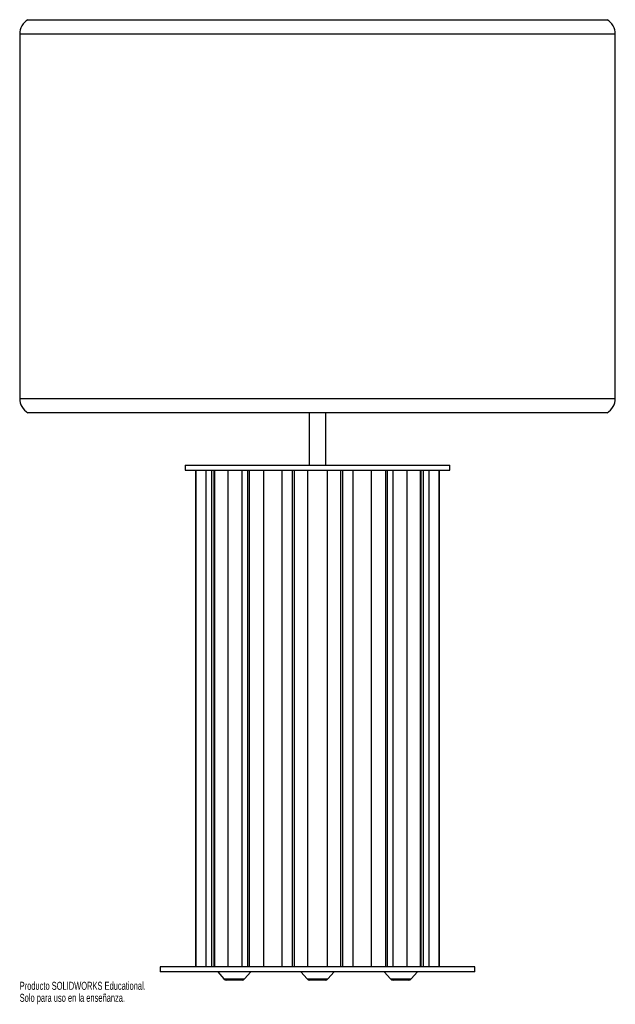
# Paper-space layout '_Frontal' of a CAD drawing. Header units: millimetres. Extents: x -208 to 152, y -487 to 107.
import ezdxf

# ---------------------------------------------------------------- set-up
doc = ezdxf.new("R2010")
doc.units = ezdxf.units.MM
doc.styles.add('SLDTEXTSTYLE0', font='TXT', dxfattribs={"width": 0.7})

psp = doc.layouts.new('_Frontal')

# ---------------------------------------------------------------- linework, layer by layer
at = {"color": 7, "linetype": 'Continuous', "lineweight": 25}
for p, q in [((-202.99, 107.27), (147.01, 107.27)), ((-207.99, 98.61), (-207.99, -121.39)), ((152.01, -121.39), (152.01, 98.61)), ((147.01, -130.05), (-202.99, -130.05)), ((-32.99, -130.05), (-32.99, -161.68)), ((-22.99, -161.68), (-22.99, -130.05)), ((-107.99, -161.68), (-107.99, -164.68)), ((-107.99, -161.68), (52.01, -161.68)), ((-107.99, -164.68), (52.01, -164.68)), ((-101.82, -164.68), (-101.82, -464.68)), ((-101.68, -164.68), (-101.68, -464.68)), ((-101.42, -464.68), (-101.42, -164.68)), ((-95.49, -164.68), (-95.49, -464.68)), ((-92.02, -164.68), (-92.02, -464.68)), ((-90.72, -164.68), (-90.72, -464.68)), ((-89.98, -464.68), (-89.98, -164.68)), ((-82.16, -164.68), (-82.16, -464.68)), ((-73.7, -164.68), (-73.7, -464.68)), ((-70.21, -164.68), (-70.21, -464.68)), ((-69.11, -464.68), (-69.11, -164.68)), ((-60.58, -164.68), (-60.58, -464.68)), ((-49.41, -464.68), (-49.41, -164.68)), ((-43.27, -164.68), (-43.27, -464.68)), ((-41.98, -464.68), (-41.98, -164.68)), ((-34.04, -164.68), (-34.04, -464.68)), ((-21.95, -464.68), (-21.95, -164.68)), ((-14.01, -164.68), (-14.01, -464.68)), ((-12.71, -464.68), (-12.71, -164.68)), ((-6.57, -164.68), (-6.57, -464.68)), ((4.6, -464.68), (4.6, -164.68)), ((13.13, -164.68), (13.13, -464.68)), ((14.22, -464.68), (14.22, -164.68)), ((17.72, -464.68), (17.72, -164.68)), ((26.18, -464.68), (26.18, -164.68)), ((34, -164.68), (34, -464.68)), ((34.73, -464.68), (34.73, -164.68)), ((36.04, -464.68), (36.04, -164.68)), ((39.51, -464.68), (39.51, -164.68)), ((45.44, -164.68), (45.44, -464.68)), ((45.69, -464.68), (45.69, -164.68)), ((45.83, -464.68), (45.83, -164.68)), ((52.01, -164.68), (52.01, -161.68)), ((-122.99, -464.68), (-122.99, -467.68)), ((67.01, -464.68), (-122.99, -464.68)), ((67.01, -467.68), (-122.99, -467.68)), ((-88.3, -467.68), (-84.56, -472)), ((-72.05, -472), (-68.3, -467.68)), ((-37.99, -467.68), (-34.24, -472)), ((-21.74, -472), (-17.99, -467.68)), ((12.39, -467.68), (16.14, -472)), ((28.64, -472), (32.39, -467.68)), ((67.01, -467.68), (67.01, -464.68)), ((-73.56, -472.68), (-83.05, -472.68)), ((-23.25, -472.68), (-32.73, -472.68)), ((27.14, -472.68), (17.65, -472.68))]:
    psp.add_line(p, q, dxfattribs=at)
at = {"color": 8, "linetype": 'Continuous', "lineweight": 25}
for p, q in [((152.01, 98.61), (-207.99, 98.61)), ((-207.99, -121.39), (152.01, -121.39)), ((-84.56, -472), (-72.05, -472)), ((-34.24, -472), (-21.74, -472)), ((16.14, -472), (28.64, -472))]:
    psp.add_line(p, q, dxfattribs=at)
at = {"color": 7, "linetype": 'Continuous', "lineweight": 25}
for centre, radius, start, end in [((-197.99, 98.61), 10, 120, 180), ((142.01, 98.61), 10, 0, 60), ((-197.99, -121.39), 10, 180, 240), ((142.01, -121.39), 10, 300, 0), ((-83.05, -470.68), 2, 221, 270), ((-73.56, -470.68), 2, 270, 319), ((-32.73, -470.68), 2, 221, 270), ((-23.25, -470.68), 2, 270, 319), ((17.65, -470.68), 2, 221, 270), ((27.14, -470.68), 2, 270, 319)]:
    psp.add_arc(centre, radius, start, end, dxfattribs=at)

# ---------------------------------------------------------------- texts
at = {"color": 7, "linetype": 'Continuous', "char_height": 4.8336, "attachment_point": 1, "style": 'SLDTEXTSTYLE0'}
for s, insert in [('Producto SOLIDWORKS Educational.', (-207.99, -473.7)), ('Solo para uso en la enseñanza.', (-207.99, -480.95))]:
    psp.add_mtext(s, dxfattribs=dict(at, insert=insert))

doc.saveas('drawing.dxf')
